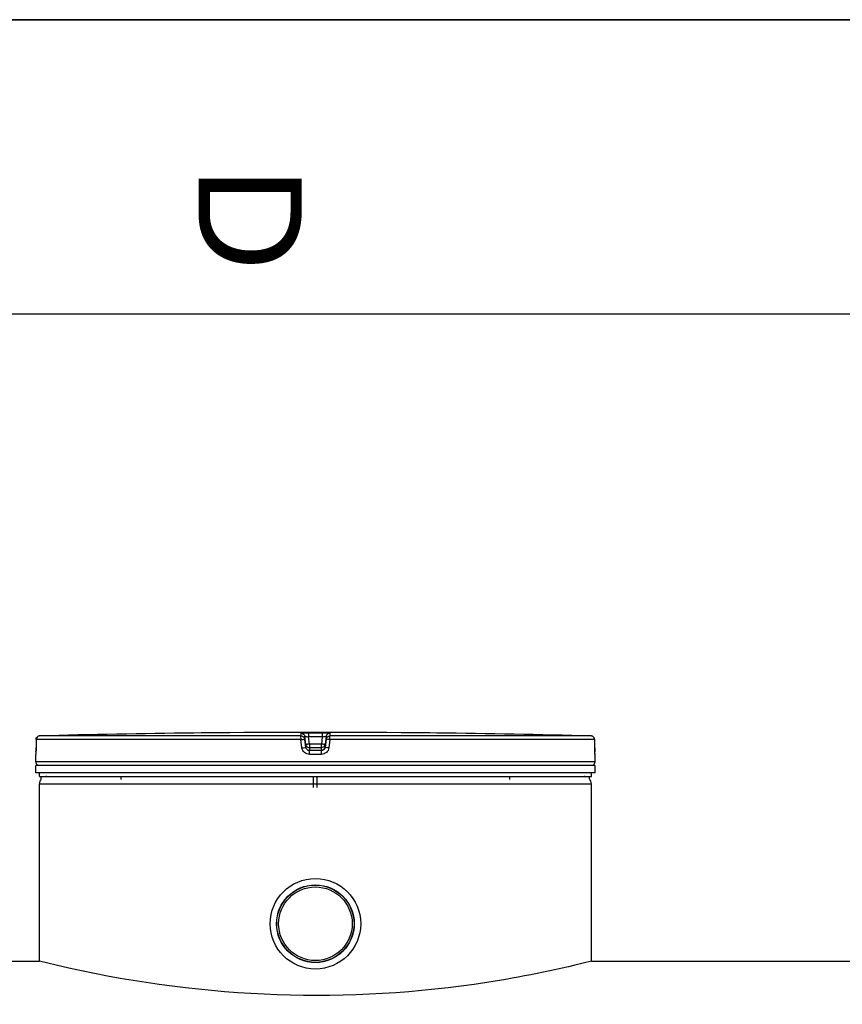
# Model space of a CAD drawing. Header units: millimetres. Extents: x 0 to 420, y 0 to 297.
# Tile 17 of 28: x 228 to 256, y 264 to 297. Entities that reach past the tile are written whole.
import ezdxf

# ---------------------------------------------------------------- set-up
doc = ezdxf.new("R2010")
doc.units = ezdxf.units.MM
doc.header["$LTSCALE"] = 23.1
doc.layers.get('0').update_dxf_attribs({"linetype": 'CONTINUOUS'})
doc.layers.add('01_GLOBAL', color=7, linetype='CONTINUOUS')
doc.layers.add('AXES_REF', color=7, linetype='CONTINUOUS')
doc.styles.add('TEXTSTYLE_2', font='arial.ttf')

# ---------------------------------------------------------------- blocks, each defined once
blk = doc.blocks.new('MARGEA3_BL0', base_point=(210.000078, 148.5))
at = {"color": 7, "linetype": 'Continuous'}
for p, q in [((420.000078, 297.000001), (0.000078, 297.000001)), ((0.000078, 296.999914), (420, 296.999914)), ((410.000078, 287.000001), (10.000078, 287.000001))]:
    blk.add_line(p, q, dxfattribs=at)
at = {"color": 7, "linetype": 'Continuous', "style": 'TEXTSTYLE_2', "oblique": 0.0000187}
blk.add_text('D', height=3.5, rotation=270, dxfattribs=at).set_placement((234.500078, 292.000001))

msp = doc.modelspace()

# ---------------------------------------------------------------- linework, layer by layer
at = {"color": 7, "linetype": 'Continuous'}
for p, q in [((0, 297), (420, 297)), ((234.582, 272.774), (234.334, 272.771)), ((234.583, 272.774), (234.582, 272.774)), ((234.584, 272.774), (234.583, 272.774)), ((234.584, 272.774), (234.584, 272.774)), ((242.346, 272.774), (242.345, 272.774)), ((242.595, 272.771), (242.346, 272.774)), ((228.975, 272.223), (228.974, 272.203)), ((228.977, 272.549), (228.975, 272.268)), ((228.975, 272.268), (228.975, 272.244)), ((228.975, 272.244), (228.975, 272.223)), ((247.954, 272.268), (247.952, 272.549)), ((247.954, 272.242), (247.954, 272.268)), ((247.954, 272.222), (247.954, 272.247)), ((247.954, 272.202), (247.954, 272.226)), ((228.964, 271.795), (228.964, 272.048)), ((228.97, 272.084), (228.969, 272.071)), ((228.969, 272.071), (228.969, 272.07)), ((228.972, 272.119), (228.971, 272.106)), ((228.971, 272.106), (228.971, 272.095)), ((228.973, 272.148), (228.972, 272.132)), ((228.972, 272.132), (228.972, 272.119)), ((228.974, 272.165), (228.973, 272.148)), ((228.974, 272.203), (228.974, 272.183)), ((228.974, 272.183), (228.974, 272.165)), ((247.955, 272.184), (247.954, 272.207)), ((247.955, 272.167), (247.955, 272.188)), ((247.956, 272.151), (247.955, 272.171)), ((247.956, 272.136), (247.956, 272.154)), ((247.957, 272.123), (247.956, 272.139)), ((247.957, 272.111), (247.957, 272.126)), ((247.958, 272.1), (247.957, 272.113)), ((247.958, 272.093), (247.958, 272.102)), ((247.959, 272.087), (247.958, 272.095)), ((247.959, 272.084), (247.959, 272.089)), ((247.959, 272.075), (247.959, 272.084)), ((247.964, 271.795), (247.964, 272.048)), ((247.964, 271.67), (228.964, 271.67)), ((228.964, 271.42), (228.964, 271.67)), ((229.014, 271.67), (229.014, 271.675)), ((247.914, 271.67), (247.914, 271.675)), ((247.964, 271.42), (247.964, 271.67)), ((247.964, 271.42), (228.964, 271.42)), ((229.089, 271.295), (229.089, 271.42)), ((229.089, 271.295), (247.839, 271.295)), ((229.154, 271.213), (229.154, 271.295)), ((229.274, 271.286), (229.274, 271.295)), ((231.864, 271.195), (231.864, 271.295)), ((238.404, 270.92), (238.404, 271.295)), ((238.524, 270.92), (238.524, 271.295)), ((245.065, 271.195), (245.065, 271.295)), ((247.654, 271.286), (247.654, 271.295)), ((247.774, 271.213), (247.774, 271.295)), ((247.839, 271.295), (247.839, 271.42)), ((215.72, 265.02), (229.089, 265.02)), ((229.656, 264.883), (229.089, 265.02)), ((247.839, 265.02), (247.274, 264.884)), ((247.839, 265.02), (262.995, 265.02))]:
    msp.add_line(p, q, dxfattribs=at)
at = {"color": 9, "linetype": 'Continuous'}
for p, q in [((237.979, 272.673), (229.099, 272.673)), ((237.979, 272.673), (237.979, 272.771)), ((238.103, 272.564), (238.103, 272.661)), ((238.138, 272.381), (238.103, 272.661)), ((238.138, 272.283), (238.103, 272.564)), ((238.231, 272.774), (238.231, 272.648)), ((238.231, 272.774), (238.464, 272.774)), ((238.698, 272.648), (238.231, 272.648)), ((238.262, 272.397), (238.231, 272.648)), ((238.464, 272.774), (238.698, 272.774)), ((238.698, 272.648), (238.667, 272.397)), ((238.698, 272.774), (238.698, 272.648)), ((238.826, 272.661), (238.791, 272.381)), ((238.826, 272.564), (238.791, 272.283)), ((238.826, 272.661), (238.826, 272.564)), ((238.95, 272.771), (238.95, 272.673)), ((247.83, 272.673), (238.95, 272.673)), ((242.345, 272.774), (242.345, 272.774)), ((228.977, 272.548), (228.975, 272.267)), ((228.975, 272.267), (228.975, 272.268)), ((228.977, 272.548), (228.977, 272.549)), ((237.973, 272.548), (228.977, 272.548)), ((238.008, 272.267), (237.973, 272.548)), ((238.138, 272.381), (238.138, 272.283)), ((238.138, 272.381), (238.14, 272.372)), ((238.261, 272.271), (238.262, 272.271)), ((238.667, 272.397), (238.262, 272.397)), ((238.262, 272.397), (238.262, 272.173)), ((238.667, 272.271), (238.262, 272.271)), ((238.667, 272.173), (238.667, 272.397)), ((238.668, 272.271), (238.667, 272.271)), ((238.791, 272.381), (238.789, 272.372)), ((238.791, 272.283), (238.791, 272.381)), ((238.956, 272.548), (238.921, 272.267)), ((247.952, 272.548), (238.956, 272.548)), ((247.952, 272.548), (247.952, 272.549)), ((247.954, 272.267), (247.952, 272.548)), ((247.954, 272.267), (247.954, 272.268)), ((228.967, 272.048), (228.964, 272.048)), ((238.464, 272.048), (238.26, 272.048)), ((238.464, 272.173), (238.262, 272.173)), ((238.667, 272.173), (238.464, 272.173)), ((238.669, 272.048), (238.464, 272.048)), ((247.964, 272.048), (247.962, 272.048)), ((247.964, 271.795), (228.964, 271.795)), ((229.014, 271.675), (229.055, 271.675)), ((231.724, 271.675), (232.065, 271.675)), ((238.264, 271.675), (238.664, 271.675)), ((247.874, 271.675), (247.914, 271.675))]:
    msp.add_line(p, q, dxfattribs=at)
at = {"color": 7, "linetype": 'Continuous'}
for points in [[(228.971, 272.095), (228.97, 272.086), (228.97, 272.084)], [(247.96, 272.071), (247.96, 272.07), (247.96, 272.069), (247.96, 272.069), (247.96, 272.07), (247.96, 272.071), (247.96, 272.073), (247.959, 272.075)]]:
    msp.add_lwpolyline(points, dxfattribs=at)
for radius in [1.538, 1.319]:
    msp.add_circle((238.464, 266.295), radius, dxfattribs=at)
for centre, radius, start, end in [((229.102, 272.548), 0.125, 91.4864, 179.6289), ((238.465, -88.272), 361.067, 90.65549, 91.48637), ((238.464, -88.268), 361.062, 89.3842, 90.6158), ((238.464, -88.268), 361.062, 88.51363, 89.34452), ((247.827, 272.548), 0.125, 0.4713, 88.5097), ((238.259, 272.396), 0.122, 191.0823, 194.1887), ((238.265, 272.398), 0.128, 194.2514, 207.6086), ((238.266, 272.398), 0.129, 207.5628, 214.2521), ((238.663, 272.398), 0.129, 325.8327, 332.443), ((238.664, 272.398), 0.128, 332.399, 345.5782), ((238.67, 272.396), 0.122, 345.6375, 348.9197), ((229.089, 272.048), 0.125, 162.8745, 180), ((247.839, 272.048), 0.125, 0, 17.1275), ((229.089, 271.795), 0.125, 180, 235.7356), ((229.047, 271.675), 0.0325, 148.6217, 180), ((247.839, 271.795), 0.125, 304.2644, 360), ((247.882, 271.675), 0.0325, 0, 31.3783)]:
    msp.add_arc(centre, radius, start, end, dxfattribs=at)
at = {"color": 9, "linetype": 'Continuous'}
for centre, radius, start, end in [((229.101, 272.55), 0.123, 111.8962, 113.7511), ((229.102, 272.548), 0.125, 106.3401, 111.8887), ((229.102, 272.547), 0.126, 102.4075, 106.3459), ((229.102, 272.547), 0.126, 98.984, 102.4091), ((229.102, 272.549), 0.124, 91.5127, 99.0001), ((247.827, 272.549), 0.124, 81.1124, 88.488), ((247.827, 272.547), 0.126, 79.4269, 81.1292), ((247.827, 272.547), 0.126, 73.8494, 79.4265), ((247.827, 272.547), 0.126, 72.2555, 73.8487), ((247.827, 272.549), 0.124, 65.3172, 72.2695), ((247.827, 272.549), 0.124, 58.4648, 65.2941), ((224.699, 272.288), 4.276, 357.8524, 359.726), ((239.48, 262.635), 9.838, 97.1115, 97.4756), ((237.449, 262.635), 9.838, 82.5244, 82.8885), ((252.29, 272.289), 4.337, 180.2832, 182.0532), ((229.092, 272.048), 0.125, 169.2575, 179.9612), ((247.837, 272.048), 0.125, 0.0387, 10.746)]:
    msp.add_arc(centre, radius, start, end, dxfattribs=at)
for points in [[(228.977, 272.548), (228.977, 272.594), (229.01, 272.644), (229.052, 272.662)], [(237.979, 272.771), (238.034, 272.771), (238.096, 272.716), (238.103, 272.661)], [(237.979, 272.673), (238.034, 272.673), (238.096, 272.618), (238.103, 272.564)], [(238.95, 272.771), (238.895, 272.771), (238.833, 272.716), (238.826, 272.661)], [(238.826, 272.564), (238.833, 272.618), (238.895, 272.673), (238.95, 272.673)], [(247.952, 272.548), (247.952, 272.589), (247.927, 272.633), (247.892, 272.655)], [(238.262, 272.173), (238.207, 272.173), (238.145, 272.228), (238.138, 272.283)], [(238.791, 272.283), (238.784, 272.228), (238.722, 272.173), (238.667, 272.173)]]:
    msp.add_open_spline(points, degree=3, dxfattribs=at)
for points, knots in [([(237.973, 272.548), (237.973, 272.577), (237.983, 272.611), (237.968, 272.667), (237.979, 272.673)], [0, 0, 0, 0, 0.696676, 1, 1, 1, 1]), ([(237.973, 272.548), (237.989, 272.551), (238.019, 272.555), (238.062, 272.556), (238.082, 272.566), (238.103, 272.56), (238.103, 272.564)], [0, 0, 0, 0, 0.377925, 0.702743, 0.921906, 1, 1, 1, 1]), ([(237.979, 272.771), (237.979, 272.777), (238.019, 272.765), (238.057, 272.778), (238.142, 272.772), (238.199, 272.774), (238.231, 272.774)], [0, 0, 0, 0, 0.076793, 0.294399, 0.618544, 1, 1, 1, 1]), ([(238.103, 272.661), (238.103, 272.665), (238.124, 272.656), (238.156, 272.662), (238.201, 272.651), (238.231, 272.648)], [0, 0, 0, 0, 0.078331, 0.297814, 1, 1, 1, 1]), ([(238.698, 272.774), (238.73, 272.774), (238.787, 272.772), (238.872, 272.778), (238.91, 272.765), (238.95, 272.777), (238.95, 272.771)], [0, 0, 0, 0, 0.38169, 0.705926, 0.923307, 1, 1, 1, 1]), ([(238.698, 272.648), (238.728, 272.651), (238.773, 272.662), (238.805, 272.656), (238.826, 272.665), (238.826, 272.661)], [0, 0, 0, 0, 0.703406, 0.922256, 1, 1, 1, 1]), ([(238.956, 272.548), (238.94, 272.551), (238.91, 272.555), (238.867, 272.556), (238.847, 272.566), (238.826, 272.56), (238.826, 272.564)], [0, 0, 0, 0, 0.377925, 0.702743, 0.921906, 1, 1, 1, 1]), ([(238.956, 272.548), (238.956, 272.577), (238.946, 272.611), (238.961, 272.667), (238.95, 272.673)], [0, 0, 0, 0, 0.696676, 1, 1, 1, 1]), ([(238.008, 272.267), (238.039, 272.271), (238.081, 272.281), (238.12, 272.277), (238.136, 272.285), (238.138, 272.283)], [0, 0, 0, 0, 0.703014, 0.921992, 1, 1, 1, 1]), ([(238.26, 272.048), (238.2, 272.048), (238.077, 272.092), (238.016, 272.208), (238.008, 272.267)], [0, 0, 0, 0, 0.499748, 1, 1, 1, 1]), ([(238.2, 272.39), (238.185, 272.388), (238.172, 272.379), (238.138, 272.386), (238.138, 272.381)], [0, 0, 0, 0, 0.730974, 1, 1, 1, 1]), ([(238.921, 272.267), (238.913, 272.208), (238.852, 272.092), (238.729, 272.048), (238.669, 272.048)], [0, 0, 0, 0, 0.498891, 1, 1, 1, 1]), ([(238.791, 272.381), (238.791, 272.386), (238.757, 272.379), (238.744, 272.388), (238.729, 272.39)], [0, 0, 0, 0, 0.269026, 1, 1, 1, 1]), ([(238.921, 272.267), (238.89, 272.271), (238.848, 272.281), (238.809, 272.277), (238.793, 272.285), (238.791, 272.283)], [0, 0, 0, 0, 0.703014, 0.921992, 1, 1, 1, 1]), ([(228.972, 272.127), (228.972, 272.108), (228.963, 272.09), (228.974, 272.048), (228.967, 272.048)], [0, 0, 0, 0, 0.737028, 1, 1, 1, 1]), ([(238.26, 272.048), (238.26, 272.077), (238.268, 272.115), (238.254, 272.163), (238.262, 272.173)], [0, 0, 0, 0, 0.697837, 1, 1, 1, 1]), ([(238.669, 272.048), (238.669, 272.077), (238.661, 272.115), (238.675, 272.163), (238.667, 272.173)], [0, 0, 0, 0, 0.697838, 1, 1, 1, 1]), ([(247.962, 272.048), (247.955, 272.048), (247.966, 272.094), (247.957, 272.112), (247.956, 272.133)], [0, 0, 0, 0, 0.262647, 1, 1, 1, 1])]:
    msp.add_open_spline(points, degree=3, knots=knots, dxfattribs=at)
at = {"color": 7, "linetype": 'Continuous'}
for points in [[(238.159, 272.325), (238.181, 272.294), (238.223, 272.272), (238.261, 272.271)], [(238.77, 272.326), (238.748, 272.294), (238.706, 272.272), (238.668, 272.271)]]:
    msp.add_open_spline(points, degree=3, dxfattribs=at)
msp.add_open_spline([(247.274, 264.884), (246.144, 264.619), (240.352, 263.498), (234.268, 263.805), (229.656, 264.883)], degree=3, knots=[0, 0, 0, 0, 0.196907, 1, 1, 1, 1], dxfattribs=at)
at = {"layer": '01_GLOBAL', "color": 9, "linetype": 'Continuous'}
msp.add_line((229.089, 271.045), (247.839, 271.045), dxfattribs=at)
at = {"layer": '01_GLOBAL', "color": 7, "linetype": 'Continuous'}
for p, q in [((229.089, 265.02), (229.089, 271.045)), ((247.839, 265.02), (247.839, 271.045))]:
    msp.add_line(p, q, dxfattribs=at)
for centre, start, end in [((229.339, 271.045), 137.755, 180), ((229.339, 271.045), 90, 105.0766), ((247.589, 271.045), 74.9234, 90), ((247.589, 271.045), 0, 42.245)]:
    msp.add_arc(centre, 0.25, start, end, dxfattribs=at)
at = {"layer": 'AXES_REF', "color": 7, "linetype": 'Continuous'}
for radius in [1.312, 1.25]:
    msp.add_circle((238.464, 266.295), radius, dxfattribs=at)

# ---------------------------------------------------------------- block references
at = {"color": 7, "linetype": 'Continuous'}
msp.add_blockref('MARGEA3_BL0', (210, 148.5), dxfattribs=at)

doc.saveas('drawing.dxf')
